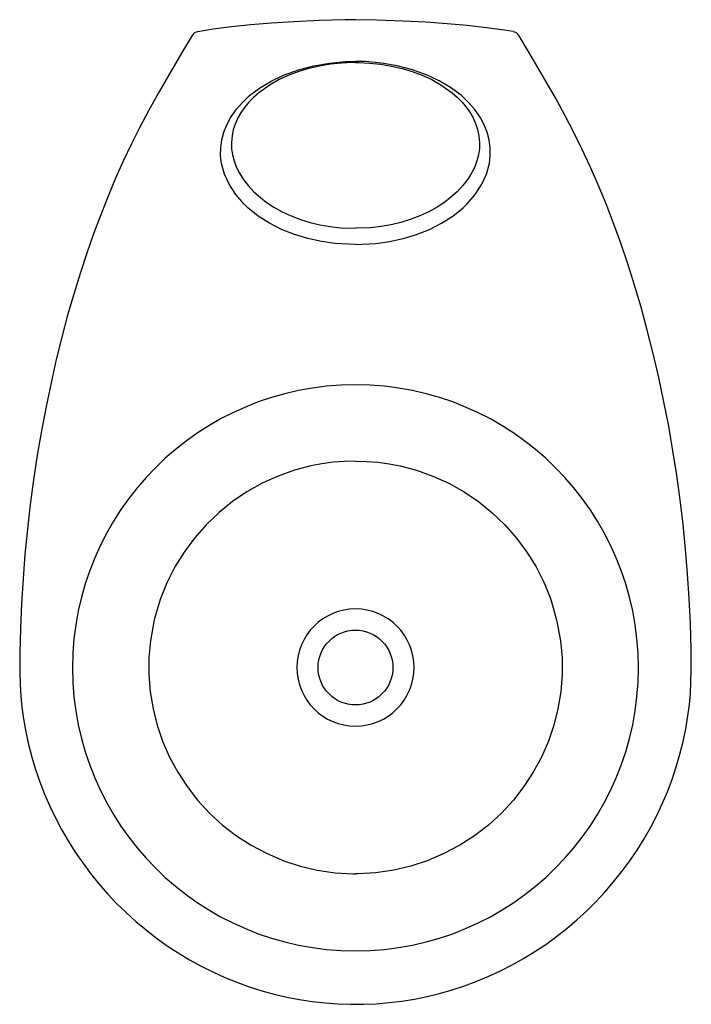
# Model space of a CAD drawing. Header units: millimetres. Extents: x 1167.189 to 1167.601, y 1058.025 to 1058.63.
import ezdxf

# ---------------------------------------------------------------- set-up
doc = ezdxf.new("R2010")
doc.units = ezdxf.units.MM
doc.layers.add('SANINDUSA', color=3, linetype='Continuous')

msp = doc.modelspace()

# ---------------------------------------------------------------- linework, layer by layer
at = {"layer": 'SANINDUSA', "flags": 128}
for points in [[(1167.39495, 1058.62997), (1167.38868, 1058.62991), (1167.37289, 1058.62946), (1167.35704, 1058.62873), (1167.34331, 1058.62786), (1167.33067, 1058.62681), (1167.31875, 1058.62555), (1167.30745, 1058.62408), (1167.29797, 1058.62262)], [(1167.49193, 1058.62263), (1167.48657, 1058.62348), (1167.4754, 1058.62503), (1167.46363, 1058.62638), (1167.45123, 1058.62751), (1167.43809, 1058.62843), (1167.42407, 1058.62917), (1167.40811, 1058.62974), (1167.39495, 1058.62998)], [(1167.29448, 1058.62027), (1167.28793, 1058.60932), (1167.28052, 1058.59675), (1167.27377, 1058.58497), (1167.2677, 1058.57398), (1167.26221, 1058.56361), (1167.25723, 1058.55371), (1167.25219, 1058.54307), (1167.24748, 1058.53253), (1167.24282, 1058.52149), (1167.2383, 1058.51013), (1167.23394, 1058.49844), (1167.22972, 1058.48642), (1167.22565, 1058.47405), (1167.22174, 1058.46134), (1167.218, 1058.44827), (1167.21442, 1058.43483), (1167.21101, 1058.42103), (1167.20779, 1058.40685), (1167.20475, 1058.39228), (1167.2019, 1058.3773), (1167.19932, 1058.36222), (1167.19702, 1058.3471), (1167.195, 1058.33195), (1167.19325, 1058.31676), (1167.19177, 1058.30155), (1167.19056, 1058.28632), (1167.18963, 1058.27107), (1167.18896, 1058.2558), (1167.18856, 1058.24052), (1167.18851, 1058.23194)], [(1167.60139, 1058.23194), (1167.6013, 1058.24301), (1167.60083, 1058.25889), (1167.60011, 1058.27411), (1167.59912, 1058.28932), (1167.59787, 1058.30451), (1167.59634, 1058.31967), (1167.59454, 1058.33481), (1167.59247, 1058.34992), (1167.59012, 1058.365), (1167.5875, 1058.38004), (1167.5846, 1058.39504), (1167.58141, 1058.41001), (1167.57797, 1058.42484), (1167.57434, 1058.43923), (1167.57052, 1058.45318), (1167.56653, 1058.46672), (1167.56238, 1058.47984), (1167.55806, 1058.49257), (1167.55358, 1058.5049), (1167.54895, 1058.51686), (1167.54418, 1058.52845), (1167.53925, 1058.53968), (1167.53419, 1058.55057), (1167.52902, 1058.561), (1167.52368, 1058.57123), (1167.51782, 1058.58196), (1167.51137, 1058.59331), (1167.50425, 1058.60547), (1167.49637, 1058.61866), (1167.49543, 1058.62027)], [(1167.39495, 1058.49181), (1167.38247, 1058.49246), (1167.374, 1058.49366), (1167.36562, 1058.4955), (1167.35743, 1058.49798), (1167.34953, 1058.50112), (1167.34215, 1058.50486), (1167.33518, 1058.50929), (1167.32879, 1058.51442), (1167.32631, 1058.5168), (1167.32133, 1058.52252), (1167.31723, 1058.52884), (1167.3144, 1058.53509), (1167.31262, 1058.54168), (1167.31206, 1058.54647), (1167.3121, 1058.55131), (1167.31274, 1058.5561), (1167.31399, 1058.56082), (1167.3158, 1058.56538), (1167.31811, 1058.56973), (1167.32156, 1058.57472), (1167.32559, 1058.57932), (1167.33008, 1058.58349), (1167.33651, 1058.5883), (1167.34346, 1058.59244), (1167.35078, 1058.5959), (1167.35992, 1058.59922), (1167.36939, 1058.6017), (1167.37905, 1058.60336), (1167.38879, 1058.60423), (1167.39495, 1058.60437)], [(1167.39495, 1058.6036), (1167.393, 1058.60358), (1167.38628, 1058.60329), (1167.37959, 1058.6026), (1167.37285, 1058.60149), (1167.36621, 1058.59996), (1167.36002, 1058.59811), (1167.35401, 1058.59585), (1167.34807, 1058.59312), (1167.34245, 1058.58996), (1167.33552, 1058.58504), (1167.33232, 1058.58224), (1167.32939, 1058.57926), (1167.32686, 1058.57624), (1167.32463, 1058.57308), (1167.32269, 1058.56971), (1167.32112, 1058.56625), (1167.31985, 1058.56243), (1167.31904, 1058.55858), (1167.31868, 1058.55458), (1167.31879, 1058.55063), (1167.31933, 1058.54688), (1167.32027, 1058.54321), (1167.32162, 1058.53956), (1167.32334, 1058.53602), (1167.3259, 1058.53189), (1167.32893, 1058.52797), (1167.3325, 1058.52416), (1167.33649, 1058.52061), (1167.34005, 1058.51789), (1167.34479, 1058.51479), (1167.34987, 1058.51198), (1167.35541, 1058.50942), (1167.36124, 1058.5072), (1167.36704, 1058.50541), (1167.37304, 1058.50396), (1167.37937, 1058.50285), (1167.38582, 1058.50211), (1167.39495, 1058.50175)], [(1167.39495, 1058.49181), (1167.40743, 1058.49246), (1167.4159, 1058.49366), (1167.42428, 1058.4955), (1167.43246, 1058.49798), (1167.44036, 1058.50112), (1167.44775, 1058.50486), (1167.45472, 1058.50929), (1167.46111, 1058.51442), (1167.46359, 1058.5168), (1167.46857, 1058.52252), (1167.47267, 1058.52884), (1167.47549, 1058.53509), (1167.47728, 1058.54168), (1167.47784, 1058.54647), (1167.4778, 1058.55131), (1167.47716, 1058.5561), (1167.47591, 1058.56082), (1167.4741, 1058.56538), (1167.47179, 1058.56973), (1167.46834, 1058.57472), (1167.46431, 1058.57932), (1167.45982, 1058.58349), (1167.45339, 1058.5883), (1167.44644, 1058.59244), (1167.43911, 1058.5959), (1167.42998, 1058.59922), (1167.42051, 1058.6017), (1167.41085, 1058.60336), (1167.40111, 1058.60423), (1167.39495, 1058.60437)], [(1167.39495, 1058.6036), (1167.3969, 1058.60358), (1167.40362, 1058.60329), (1167.41031, 1058.6026), (1167.41705, 1058.60149), (1167.42369, 1058.59996), (1167.42988, 1058.59811), (1167.43589, 1058.59585), (1167.44183, 1058.59312), (1167.44745, 1058.58996), (1167.45438, 1058.58504), (1167.45758, 1058.58224), (1167.46051, 1058.57926), (1167.46304, 1058.57624), (1167.46526, 1058.57308), (1167.46721, 1058.56971), (1167.46878, 1058.56625), (1167.47005, 1058.56243), (1167.47086, 1058.55858), (1167.47122, 1058.55458), (1167.47111, 1058.55063), (1167.47057, 1058.54688), (1167.46963, 1058.54321), (1167.46828, 1058.53956), (1167.46656, 1058.53602), (1167.464, 1058.53189), (1167.46097, 1058.52797), (1167.4574, 1058.52416), (1167.45341, 1058.52061), (1167.44985, 1058.51789), (1167.44511, 1058.51479), (1167.44003, 1058.51198), (1167.43449, 1058.50942), (1167.42866, 1058.5072), (1167.42286, 1058.50541), (1167.41686, 1058.50396), (1167.41053, 1058.50285), (1167.40408, 1058.50211), (1167.39495, 1058.50175)], [(1167.39495, 1058.35869), (1167.38809, 1058.35851), (1167.38123, 1058.35794), (1167.37435, 1058.357), (1167.36751, 1058.35568), (1167.35739, 1058.35299), (1167.34747, 1058.34946), (1167.33766, 1058.34502), (1167.3282, 1058.33972), (1167.31941, 1058.33378), (1167.31109, 1058.32708), (1167.30319, 1058.31954), (1167.29592, 1058.31128), (1167.2896, 1058.30274), (1167.28398, 1058.29363), (1167.27905, 1058.28386), (1167.27495, 1058.27363), (1167.27128, 1058.26113), (1167.2689, 1058.24818), (1167.26799, 1058.23789), (1167.26793, 1058.22749), (1167.26876, 1058.2169), (1167.2705, 1058.20634), (1167.27302, 1058.19633), (1167.27637, 1058.1865), (1167.28061, 1058.17678), (1167.28568, 1058.16738), (1167.29141, 1058.1586), (1167.2979, 1058.15025), (1167.30521, 1058.14232), (1167.31322, 1058.13497), (1167.32171, 1058.12841), (1167.33079, 1058.12255), (1167.34055, 1058.11737), (1167.3508, 1058.11303), (1167.36098, 1058.10971), (1167.37148, 1058.10725), (1167.3824, 1058.10567), (1167.3935, 1058.10505), (1167.39495, 1058.10504)], [(1167.39495, 1058.35869), (1167.40181, 1058.35851), (1167.40867, 1058.35794), (1167.41555, 1058.357), (1167.42239, 1058.35568), (1167.4325, 1058.35299), (1167.44243, 1058.34946), (1167.45224, 1058.34502), (1167.4617, 1058.33972), (1167.47049, 1058.33378), (1167.47881, 1058.32708), (1167.48671, 1058.31954), (1167.49398, 1058.31128), (1167.5003, 1058.30274), (1167.50592, 1058.29363), (1167.51085, 1058.28386), (1167.51495, 1058.27363), (1167.51862, 1058.26113), (1167.521, 1058.24818), (1167.52191, 1058.23789), (1167.52197, 1058.22749), (1167.52114, 1058.2169), (1167.5194, 1058.20634), (1167.51688, 1058.19633), (1167.51353, 1058.1865), (1167.50929, 1058.17678), (1167.50422, 1058.16738), (1167.49849, 1058.1586), (1167.492, 1058.15025), (1167.48469, 1058.14232), (1167.47668, 1058.13497), (1167.46819, 1058.12841), (1167.45911, 1058.12255), (1167.44935, 1058.11737), (1167.4391, 1058.11303), (1167.42892, 1058.10971), (1167.41842, 1058.10725), (1167.4075, 1058.10567), (1167.3964, 1058.10505), (1167.39495, 1058.10504)], [(1167.18851, 1058.23194), (1167.18853, 1058.22956), (1167.18877, 1058.22141), (1167.1892, 1058.21417), (1167.18988, 1058.20731), (1167.19087, 1058.20018), (1167.19226, 1058.19234), (1167.19396, 1058.1845), (1167.19597, 1058.17672), (1167.19827, 1058.16908), (1167.20087, 1058.16151), (1167.20377, 1058.15401), (1167.20697, 1058.14662), (1167.21045, 1058.13936), (1167.21422, 1058.13222), (1167.21828, 1058.12522), (1167.22261, 1058.11836), (1167.22723, 1058.11166), (1167.23209, 1058.10515), (1167.23719, 1058.09884), (1167.24254, 1058.09273), (1167.24813, 1058.08682), (1167.25394, 1058.08114), (1167.25997, 1058.07568), (1167.2662, 1058.07047), (1167.27263, 1058.0655), (1167.27925, 1058.06079), (1167.28603, 1058.05634), (1167.29297, 1058.05216), (1167.30006, 1058.04827), (1167.30729, 1058.04465), (1167.31464, 1058.04133), (1167.3221, 1058.0383), (1167.32966, 1058.03557), (1167.3373, 1058.03314), (1167.34501, 1058.03101), (1167.35278, 1058.0292), (1167.36058, 1058.02769), (1167.36841, 1058.02649), (1167.37627, 1058.02561), (1167.38417, 1058.02503), (1167.3921, 1058.02477), (1167.39495, 1058.02478)], [(1167.39495, 1058.02479), (1167.3998, 1058.02481), (1167.4077, 1058.02515), (1167.41557, 1058.0258), (1167.4234, 1058.02676), (1167.4312, 1058.02802), (1167.43895, 1058.0296), (1167.44667, 1058.03148), (1167.45435, 1058.03367), (1167.46198, 1058.03617), (1167.46949, 1058.03896), (1167.47686, 1058.04203), (1167.48412, 1058.04538), (1167.49127, 1058.04903), (1167.49828, 1058.05295), (1167.50516, 1058.05715), (1167.51188, 1058.06163), (1167.51843, 1058.06637), (1167.52481, 1058.07137), (1167.531, 1058.07662), (1167.53699, 1058.08211), (1167.54276, 1058.08784), (1167.54832, 1058.09379), (1167.55364, 1058.09996), (1167.55872, 1058.10632), (1167.56354, 1058.11288), (1167.5681, 1058.11961), (1167.5724, 1058.12651), (1167.57641, 1058.13355), (1167.58013, 1058.14073), (1167.58357, 1058.14804), (1167.58672, 1058.15547), (1167.58958, 1058.16302), (1167.59214, 1058.17067), (1167.5944, 1058.17843), (1167.59634, 1058.18623), (1167.59797, 1058.19408), (1167.5993, 1058.20199), (1167.60021, 1058.209), (1167.60082, 1058.21582), (1167.60119, 1058.22295), (1167.60139, 1058.231), (1167.60139, 1058.23194)]]:
    msp.add_lwpolyline(points, dxfattribs=at)
at = {"layer": 'SANINDUSA'}
msp.add_circle((1167.39495, 1058.23178), 0.023, dxfattribs=at)
for centre, radius, start, end in [((1167.29878, 1058.61769), 0.005, 99.36645, 149.01964), ((1167.49112, 1058.61769), 0.005, 30.98036, 80.63355), ((1167.39499, 1058.23159), 0.17399, 90.01287, 269.98713), ((1167.39491, 1058.23159), 0.17399, 270.01287, 89.98713), ((1167.39495, 1058.23178), 0.036, 90, 270), ((1167.39495, 1058.23178), 0.036, 270, 90)]:
    msp.add_arc(centre, radius, start, end, dxfattribs=at)

doc.saveas('drawing.dxf')
